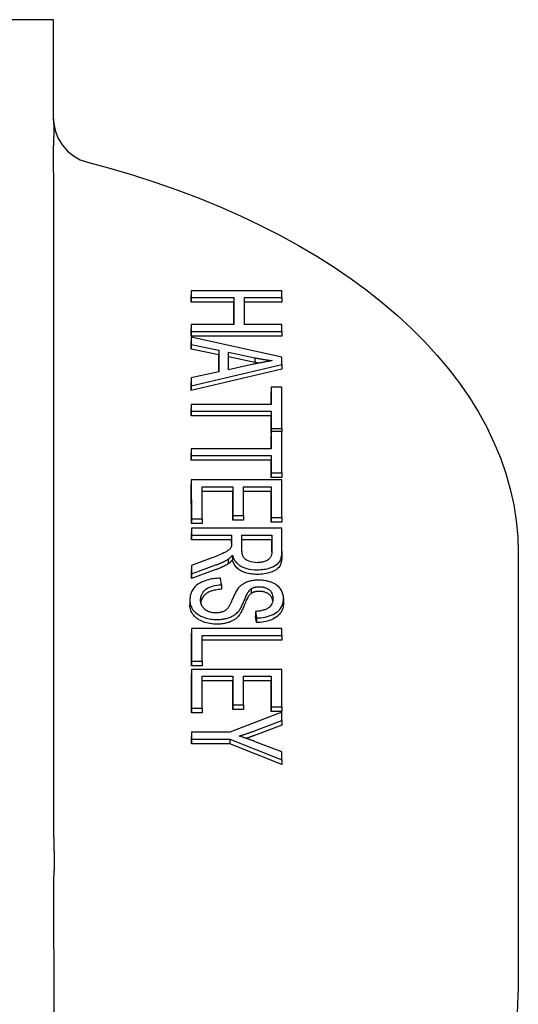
# Model space of a CAD drawing. Header units: millimetres. Extents: x 211 to 518, y 51 to 450.
# Tile 13 of 13: x 496 to 518, y 298 to 341. Entities that reach past the tile are written whole.
import ezdxf

# ---------------------------------------------------------------- set-up
doc = ezdxf.new("R2010")
doc.units = ezdxf.units.MM
doc.layers.add('Detail', color=2, linetype='Continuous')

msp = doc.modelspace()

# ---------------------------------------------------------------- linework, layer by layer
at = {"layer": 'Detail'}
for p, q in [((497.23, 341.188), (474.73, 341.185)), ((503.314, 329.205), (503.314, 328.9)), ((503.314, 329.205), (503.314, 329)), ((507.314, 329.205), (503.314, 329.205)), ((507.314, 328.901), (507.314, 329.205)), ((503.314, 328.696), (503.314, 329)), ((503.314, 328.9), (505.199, 328.901)), ((503.314, 328.9), (503.314, 328.696)), ((505.199, 328.696), (503.314, 328.696)), ((505.199, 328.901), (505.199, 328.696)), ((505.199, 328.901), (505.199, 327.711)), ((505.199, 327.711), (505.199, 328.696)), ((505.671, 328.901), (507.314, 328.901)), ((505.672, 327.712), (505.671, 328.901)), ((507.314, 328.696), (505.671, 328.696)), ((507.314, 328.901), (507.314, 328.696)), ((503.315, 327.711), (503.315, 327.506)), ((505.199, 327.711), (503.315, 327.711)), ((503.315, 327.711), (503.315, 327.407)), ((503.315, 327.202), (503.315, 327.506)), ((503.315, 327.407), (503.315, 327.202)), ((503.315, 327.407), (507.315, 327.407)), ((507.315, 327.712), (505.672, 327.712)), ((507.315, 327.407), (507.315, 327.712)), ((507.315, 327.407), (507.315, 327.203)), ((507.315, 327.203), (503.315, 327.202)), ((503.315, 327.152), (503.315, 326.83)), ((503.315, 327.152), (503.315, 326.947)), ((507.316, 326.271), (503.315, 327.152)), ((503.315, 326.625), (503.315, 326.947)), ((503.315, 326.83), (503.315, 326.625)), ((503.315, 326.83), (504.526, 326.578)), ((504.526, 326.373), (503.315, 326.625)), ((504.526, 326.578), (504.526, 326.373)), ((504.526, 326.578), (504.526, 325.616)), ((504.526, 325.616), (504.526, 326.373)), ((504.956, 325.711), (504.956, 326.491)), ((504.956, 326.491), (506.13, 326.237)), ((506.13, 326.033), (504.956, 326.286)), ((506.13, 326.237), (506.13, 326.033)), ((507.316, 325.942), (507.316, 326.271)), ((503.316, 325.004), (507.316, 325.942)), ((507.316, 325.737), (503.316, 324.799)), ((506.066, 325.952), (504.956, 325.711)), ((507.316, 325.942), (507.316, 325.737)), ((504.526, 325.616), (503.316, 325.35)), ((503.316, 325.35), (503.316, 325.146)), ((503.316, 325.35), (503.316, 325.004)), ((503.316, 324.799), (503.316, 325.146)), ((503.316, 325.004), (503.316, 324.799)), ((506.844, 324.935), (506.844, 324.179)), ((506.844, 324.935), (506.844, 324.73)), ((507.316, 324.935), (506.844, 324.935)), ((507.317, 323.116), (507.316, 324.935)), ((506.844, 324.179), (506.844, 324.73)), ((503.316, 324.179), (503.317, 323.875)), ((503.316, 324.179), (503.316, 323.974)), ((506.844, 324.179), (503.316, 324.179)), ((503.317, 323.67), (503.316, 323.974)), ((503.317, 323.875), (503.317, 323.67)), ((503.317, 323.875), (506.844, 323.875)), ((506.844, 323.67), (503.317, 323.67)), ((506.844, 323.875), (506.844, 323.67)), ((506.844, 323.875), (506.844, 323.116)), ((506.844, 322.911), (506.844, 323.67)), ((506.844, 323.116), (506.844, 322.911)), ((506.844, 323.116), (507.317, 323.116)), ((507.317, 323.116), (507.317, 322.976)), ((506.844, 322.976), (506.845, 322.221)), ((506.844, 322.976), (506.844, 322.771)), ((507.317, 322.976), (506.844, 322.976)), ((506.844, 322.911), (506.844, 322.911)), ((506.845, 322.221), (506.844, 322.771)), ((507.318, 321.158), (507.317, 322.976)), ((506.845, 322.221), (503.317, 322.22)), ((503.317, 322.22), (503.317, 321.916)), ((503.317, 322.22), (503.317, 322.015)), ((503.317, 321.711), (503.317, 322.015)), ((503.317, 321.916), (503.317, 321.711)), ((503.317, 321.916), (506.845, 321.916)), ((506.845, 321.712), (503.317, 321.711)), ((506.845, 321.916), (506.845, 321.712)), ((506.845, 321.916), (506.845, 321.158)), ((506.845, 320.953), (506.845, 321.712)), ((503.318, 320.839), (503.319, 319.125)), ((503.318, 320.839), (503.318, 320.634)), ((507.318, 320.839), (503.318, 320.839)), ((506.845, 321.158), (506.845, 320.953)), ((506.845, 321.158), (507.318, 321.158)), ((507.318, 320.953), (506.845, 320.953)), ((507.318, 321.158), (507.318, 320.953)), ((507.319, 319.178), (507.318, 320.839)), ((503.319, 318.92), (503.318, 320.634)), ((503.791, 319.125), (503.791, 320.535)), ((503.791, 320.535), (505.15, 320.535)), ((505.15, 320.535), (505.15, 320.33)), ((505.15, 320.535), (505.151, 319.263)), ((505.623, 320.535), (506.846, 320.535)), ((505.624, 319.264), (505.623, 320.535)), ((506.846, 320.535), (506.846, 319.178)), ((506.846, 320.535), (506.846, 320.33)), ((505.15, 320.33), (503.791, 320.33)), ((505.151, 319.059), (505.15, 320.33)), ((506.846, 320.33), (505.623, 320.33)), ((506.846, 318.973), (506.846, 320.33)), ((503.319, 319.125), (503.319, 318.92)), ((503.319, 319.125), (503.791, 319.125)), ((503.791, 319.125), (503.791, 318.92)), ((505.151, 319.263), (505.624, 319.264)), ((505.151, 319.263), (505.151, 319.059)), ((505.624, 319.264), (505.624, 319.059)), ((506.846, 319.178), (507.319, 319.178)), ((506.846, 319.178), (506.846, 318.973)), ((507.319, 319.178), (507.319, 318.973)), ((503.791, 318.92), (503.319, 318.92)), ((503.319, 318.702), (503.319, 318.398)), ((503.319, 318.702), (503.319, 318.497)), ((507.319, 318.702), (503.319, 318.702)), ((505.624, 319.059), (505.151, 319.059)), ((507.319, 318.973), (506.846, 318.973)), ((507.319, 317.685), (507.319, 318.702)), ((503.319, 318.193), (503.319, 318.497)), ((503.319, 318.398), (503.319, 318.193)), ((503.319, 318.398), (505.096, 318.398)), ((505.096, 318.398), (505.096, 318.193)), ((505.096, 318.398), (505.097, 318.046)), ((505.554, 317.746), (505.554, 318.398)), ((505.554, 318.398), (506.877, 318.398)), ((506.877, 318.398), (506.877, 317.672)), ((506.877, 318.398), (506.877, 318.193)), ((505.096, 318.193), (503.319, 318.193)), ((505.097, 318.03), (505.096, 318.193)), ((506.877, 318.193), (505.554, 318.193)), ((506.877, 317.661), (506.877, 318.193)), ((504.152, 317.366), (503.32, 317.062)), ((505.14, 317.513), (505.14, 317.308)), ((507.319, 317.684), (507.319, 317.479)), ((517.766, 317.605), (517.766, 298.192)), ((503.32, 316.682), (504.408, 317.079)), ((503.32, 317.062), (503.32, 316.857)), ((503.32, 317.062), (503.32, 316.682)), ((504.941, 317.331), (504.941, 317.126)), ((504.408, 316.874), (503.32, 316.477)), ((503.32, 316.477), (503.32, 316.857)), ((503.32, 316.682), (503.32, 316.477)), ((504.649, 316.208), (504.606, 316.495)), ((504.649, 316.208), (504.649, 316.004)), ((505.966, 316.028), (505.966, 315.824)), ((503.253, 315.516), (503.253, 315.311)), ((507.39, 315.6), (507.39, 315.395)), ((506.156, 315.026), (506.156, 314.822)), ((506.156, 315.026), (506.196, 314.736)), ((506.196, 314.531), (506.156, 314.822)), ((506.196, 314.736), (506.196, 314.531)), ((507.321, 314.266), (503.321, 314.265)), ((503.321, 314.265), (503.321, 312.831)), ((503.321, 314.265), (503.321, 314.061)), ((503.321, 312.627), (503.321, 314.061)), ((503.794, 313.961), (507.321, 313.962)), ((503.794, 312.831), (503.794, 313.961)), ((507.321, 313.962), (507.321, 314.266)), ((507.321, 313.962), (507.321, 313.757)), ((507.321, 313.757), (503.794, 313.756)), ((503.321, 312.831), (503.794, 312.831)), ((503.321, 312.831), (503.321, 312.627)), ((503.794, 312.627), (503.321, 312.627)), ((503.794, 312.831), (503.794, 312.627)), ((507.322, 312.465), (503.322, 312.464)), ((503.322, 312.464), (503.322, 310.75)), ((503.322, 312.464), (503.322, 312.259)), ((503.322, 310.546), (503.322, 312.259)), ((503.795, 310.751), (503.794, 312.16)), ((503.794, 312.16), (505.154, 312.16)), ((505.154, 312.16), (505.155, 310.889)), ((505.154, 312.16), (505.154, 311.955)), ((505.627, 310.889), (505.627, 312.16)), ((505.627, 312.16), (506.849, 312.16)), ((506.849, 312.16), (506.85, 310.803)), ((506.849, 312.16), (506.849, 311.956)), ((507.322, 310.804), (507.322, 312.465)), ((505.154, 311.955), (503.794, 311.955)), ((505.155, 310.684), (505.154, 311.955)), ((506.849, 311.956), (505.627, 311.955)), ((506.85, 310.599), (506.849, 311.956)), ((505.155, 310.889), (505.627, 310.889)), ((505.155, 310.889), (505.155, 310.684)), ((505.627, 310.889), (505.627, 310.684)), ((503.322, 310.75), (503.795, 310.751)), ((503.322, 310.75), (503.322, 310.546)), ((503.795, 310.546), (503.322, 310.546)), ((503.795, 310.751), (503.795, 310.546)), ((507.322, 310.571), (505.018, 309.686)), ((505.627, 310.684), (505.155, 310.684)), ((506.85, 310.803), (507.322, 310.804)), ((506.85, 310.803), (506.85, 310.599)), ((507.322, 310.599), (506.85, 310.599)), ((507.322, 310.804), (507.322, 310.599)), ((507.323, 310.202), (507.322, 310.571)), ((506.115, 309.749), (507.323, 310.202)), ((507.323, 309.997), (506.115, 309.544)), ((507.323, 310.202), (507.323, 309.997)), ((503.323, 309.686), (503.323, 309.381)), ((505.018, 309.686), (503.323, 309.686)), ((503.323, 309.686), (503.323, 309.481)), ((503.323, 309.176), (503.323, 309.481)), ((503.323, 309.381), (505.018, 309.381)), ((503.323, 309.381), (503.323, 309.176)), ((505.018, 309.177), (503.323, 309.176)), ((505.018, 309.381), (507.323, 308.465)), ((505.018, 309.381), (505.018, 309.177)), ((507.323, 308.261), (505.018, 309.177)), ((507.323, 308.819), (506.146, 309.264)), ((507.323, 308.465), (507.323, 308.819)), ((507.323, 308.465), (507.323, 308.261))]:
    msp.add_line(p, q, dxfattribs=at)
at = {"layer": 'Detail', "flags": 128}
for points in [[(497.233, 336.806), (497.233, 336.801), (497.234, 336.788), (497.234, 336.755), (497.247, 336.586), (497.316, 336.251), (497.441, 335.931), (497.619, 335.638), (497.845, 335.38), (498.111, 335.164), (498.411, 334.996), (498.733, 334.883)], [(497.233, 336.748), (497.233, 336.722), (497.234, 336.696), (497.234, 336.669), (497.234, 336.643), (497.235, 336.616), (497.235, 336.588), (497.236, 336.56), (497.236, 336.532), (497.237, 336.503), (497.237, 336.473), (497.238, 336.443), (497.238, 336.411), (497.238, 336.379), (497.239, 336.346), (497.239, 336.312), (497.239, 336.277), (497.239, 336.241), (497.239, 336.206), (497.239, 336.172), (497.239, 336.138), (497.238, 336.106), (497.238, 336.074), (497.237, 336.043), (497.237, 336.012)], [(497.235, 336.012), (497.235, 335.995), (497.235, 335.978), (497.234, 335.961), (497.234, 335.944), (497.234, 335.927), (497.234, 335.911), (497.234, 335.894), (497.233, 335.877), (497.233, 335.86), (497.233, 335.843), (497.233, 335.826), (497.233, 335.809), (497.233, 335.792), (497.233, 335.775), (497.232, 335.758), (497.232, 335.741), (497.232, 335.724), (497.232, 335.707), (497.232, 335.69), (497.232, 335.673), (497.232, 335.656), (497.232, 335.639), (497.232, 335.622), (497.232, 335.605)], [(498.733, 334.883), (499.756, 334.606), (500.762, 334.308), (501.75, 333.989), (502.718, 333.65), (503.666, 333.29), (504.592, 332.911), (505.495, 332.512), (506.374, 332.094), (507.228, 331.658), (508.056, 331.203), (508.857, 330.731), (509.63, 330.241), (510.374, 329.734), (511.087, 329.21), (511.77, 328.671), (512.421, 328.116), (513.039, 327.545), (513.623, 326.96), (514.173, 326.361), (514.687, 325.748), (515.164, 325.122), (515.604, 324.484), (516.006, 323.833), (516.369, 323.172), (516.692, 322.501), (516.974, 321.82), (517.214, 321.131), (517.411, 320.435), (517.566, 319.732), (517.676, 319.026), (517.743, 318.317), (517.766, 317.605)], [(506.895, 326.113), (506.86, 326.108), (506.825, 326.102), (506.79, 326.096), (506.755, 326.089), (506.719, 326.083), (506.684, 326.077), (506.649, 326.07), (506.614, 326.064), (506.579, 326.057), (506.545, 326.05), (506.511, 326.044), (506.476, 326.037), (506.442, 326.03), (506.408, 326.024), (506.373, 326.017), (506.339, 326.01), (506.305, 326.003), (506.27, 325.995), (506.236, 325.988), (506.201, 325.981), (506.167, 325.974), (506.133, 325.967), (506.099, 325.96), (506.066, 325.952)], [(506.13, 326.237), (506.161, 326.231), (506.192, 326.225), (506.224, 326.219), (506.255, 326.212), (506.286, 326.207), (506.318, 326.201), (506.35, 326.195), (506.381, 326.189), (506.413, 326.184), (506.445, 326.178), (506.477, 326.173), (506.508, 326.168), (506.54, 326.162), (506.572, 326.157), (506.604, 326.153), (506.636, 326.148), (506.669, 326.143), (506.701, 326.138), (506.733, 326.134), (506.765, 326.13), (506.798, 326.125), (506.83, 326.121), (506.862, 326.117), (506.895, 326.113)], [(506.294, 326), (506.287, 326.002), (506.28, 326.003), (506.273, 326.004), (506.266, 326.006), (506.26, 326.007), (506.253, 326.008), (506.246, 326.009), (506.239, 326.011), (506.232, 326.012), (506.225, 326.013), (506.218, 326.015), (506.212, 326.016), (506.205, 326.017), (506.198, 326.019), (506.191, 326.02), (506.184, 326.022), (506.177, 326.023), (506.171, 326.024), (506.164, 326.026), (506.157, 326.027), (506.15, 326.028), (506.143, 326.03), (506.136, 326.031), (506.13, 326.033)], [(505.078, 317.877), (505.069, 317.856), (505.057, 317.837), (505.044, 317.817), (505.029, 317.798), (505.012, 317.779), (504.995, 317.761), (504.976, 317.744), (504.958, 317.728), (504.938, 317.713), (504.918, 317.699), (504.897, 317.686), (504.875, 317.672), (504.852, 317.659), (504.824, 317.644), (504.793, 317.628), (504.755, 317.609), (504.711, 317.589), (504.66, 317.566), (504.6, 317.541), (504.532, 317.512), (504.454, 317.481), (504.365, 317.446), (504.264, 317.408), (504.152, 317.366)], [(505.097, 318.046), (505.097, 318.04), (505.097, 318.033), (505.096, 318.026), (505.096, 318.019), (505.096, 318.012), (505.096, 318.005), (505.096, 317.998), (505.095, 317.99), (505.095, 317.983), (505.095, 317.976), (505.094, 317.969), (505.094, 317.962), (505.093, 317.955), (505.092, 317.949), (505.092, 317.942), (505.091, 317.935), (505.09, 317.928), (505.089, 317.92), (505.087, 317.913), (505.086, 317.905), (505.084, 317.898), (505.083, 317.891), (505.081, 317.884), (505.078, 317.877)], [(504.941, 317.331), (504.952, 317.338), (504.962, 317.345), (504.971, 317.352), (504.981, 317.359), (504.99, 317.366), (505, 317.373), (505.009, 317.381), (505.018, 317.388), (505.026, 317.396), (505.035, 317.403), (505.043, 317.411), (505.051, 317.418), (505.059, 317.426), (505.067, 317.434), (505.074, 317.442), (505.082, 317.449), (505.09, 317.457), (505.097, 317.465), (505.104, 317.473), (505.112, 317.481), (505.119, 317.489), (505.126, 317.497), (505.133, 317.505), (505.14, 317.513)], [(505.14, 317.513), (505.148, 317.48), (505.158, 317.448), (505.169, 317.415), (505.182, 317.383), (505.197, 317.351), (505.213, 317.319), (505.231, 317.287), (505.251, 317.256), (505.273, 317.226), (505.297, 317.196), (505.323, 317.167), (505.352, 317.139), (505.383, 317.111), (505.417, 317.085), (505.453, 317.06), (505.492, 317.036), (505.538, 317.011), (505.599, 316.983), (505.676, 316.952), (505.771, 316.923), (505.88, 316.898), (505.994, 316.881), (506.11, 316.871), (506.228, 316.868)], [(506.228, 317.181), (506.133, 317.185), (506.04, 317.197), (505.951, 317.216), (505.869, 317.242), (505.804, 317.271), (505.754, 317.299), (505.716, 317.326), (505.685, 317.353), (505.659, 317.379), (505.639, 317.405), (505.623, 317.429), (505.611, 317.451), (505.601, 317.473), (505.592, 317.496), (505.584, 317.519), (505.577, 317.543), (505.571, 317.567), (505.566, 317.592), (505.562, 317.617), (505.559, 317.643), (505.557, 317.668), (505.555, 317.694), (505.554, 317.72), (505.554, 317.746)], [(506.228, 316.868), (506.301, 316.869), (506.374, 316.873), (506.446, 316.879), (506.518, 316.888), (506.588, 316.899), (506.657, 316.913), (506.723, 316.93), (506.788, 316.949), (506.853, 316.971), (506.924, 317), (506.999, 317.037), (507.074, 317.083), (507.139, 317.135), (507.188, 317.187), (507.222, 317.236), (507.247, 317.281), (507.266, 317.326), (507.282, 317.374), (507.294, 317.423), (507.304, 317.474), (507.311, 317.526), (507.316, 317.579), (507.319, 317.632), (507.319, 317.685)], [(506.877, 317.672), (506.877, 317.642), (506.874, 317.611), (506.871, 317.581), (506.865, 317.55), (506.858, 317.52), (506.848, 317.49), (506.836, 317.461), (506.821, 317.431), (506.803, 317.403), (506.782, 317.375), (506.758, 317.35), (506.732, 317.326), (506.702, 317.304), (506.669, 317.284), (506.634, 317.264), (506.595, 317.247), (506.555, 317.231), (506.513, 317.218), (506.468, 317.206), (506.421, 317.197), (506.374, 317.19), (506.326, 317.185), (506.277, 317.182), (506.228, 317.181)], [(507.319, 317.48), (507.318, 317.406), (507.313, 317.336), (507.304, 317.271), (507.292, 317.21), (507.277, 317.154), (507.259, 317.103), (507.237, 317.056), (507.211, 317.014), (507.182, 316.975), (507.147, 316.938), (507.107, 316.903), (507.062, 316.87), (507.012, 316.839), (506.956, 316.81), (506.896, 316.783), (506.83, 316.758), (506.761, 316.736), (506.69, 316.717), (506.618, 316.7), (506.543, 316.687), (506.467, 316.677), (506.389, 316.669), (506.31, 316.665), (506.228, 316.663)], [(504.408, 317.079), (504.432, 317.088), (504.456, 317.097), (504.48, 317.107), (504.504, 317.116), (504.528, 317.126), (504.551, 317.135), (504.574, 317.145), (504.598, 317.155), (504.621, 317.165), (504.643, 317.175), (504.666, 317.185), (504.689, 317.196), (504.711, 317.206), (504.733, 317.217), (504.755, 317.228), (504.777, 317.238), (504.798, 317.25), (504.819, 317.261), (504.84, 317.272), (504.861, 317.284), (504.882, 317.295), (504.902, 317.307), (504.922, 317.319), (504.941, 317.331)], [(504.941, 317.126), (504.923, 317.115), (504.905, 317.104), (504.886, 317.093), (504.867, 317.082), (504.848, 317.072), (504.828, 317.061), (504.808, 317.05), (504.787, 317.039), (504.766, 317.029), (504.745, 317.018), (504.723, 317.007), (504.701, 316.997), (504.679, 316.986), (504.656, 316.976), (504.633, 316.966), (504.61, 316.955), (504.586, 316.945), (504.561, 316.935), (504.537, 316.925), (504.512, 316.914), (504.486, 316.904), (504.461, 316.894), (504.434, 316.884), (504.408, 316.874)], [(505.14, 317.308), (505.131, 317.298), (505.123, 317.289), (505.114, 317.279), (505.106, 317.27), (505.098, 317.261), (505.089, 317.252), (505.081, 317.244), (505.073, 317.235), (505.065, 317.227), (505.056, 317.219), (505.048, 317.211), (505.04, 317.203), (505.031, 317.196), (505.023, 317.188), (505.015, 317.181), (505.007, 317.175), (504.999, 317.168), (504.99, 317.161), (504.982, 317.155), (504.974, 317.149), (504.966, 317.143), (504.958, 317.137), (504.95, 317.132), (504.941, 317.126)], [(506.228, 316.663), (506.158, 316.664), (506.09, 316.667), (506.023, 316.673), (505.959, 316.681), (505.896, 316.691), (505.835, 316.703), (505.776, 316.717), (505.719, 316.733), (505.664, 316.752), (505.611, 316.773), (505.56, 316.796), (505.51, 316.821), (505.463, 316.849), (505.419, 316.879), (505.378, 316.911), (505.34, 316.946), (505.304, 316.983), (505.272, 317.022), (505.242, 317.064), (505.216, 317.108), (505.192, 317.154), (505.172, 317.203), (505.154, 317.255), (505.14, 317.308)], [(504.606, 316.495), (504.529, 316.493), (504.452, 316.488), (504.376, 316.481), (504.3, 316.472), (504.225, 316.46), (504.152, 316.446), (504.081, 316.429), (504.01, 316.41), (503.934, 316.385), (503.854, 316.355), (503.771, 316.319), (503.689, 316.276), (503.61, 316.226), (503.539, 316.172), (503.477, 316.115), (503.424, 316.055), (503.379, 315.992), (503.342, 315.927), (503.312, 315.86), (503.289, 315.792), (503.273, 315.723), (503.261, 315.653), (503.255, 315.584), (503.253, 315.516)], [(503.726, 315.53), (503.726, 315.557), (503.728, 315.584), (503.731, 315.612), (503.735, 315.639), (503.741, 315.666), (503.748, 315.692), (503.757, 315.719), (503.766, 315.746), (503.778, 315.772), (503.791, 315.798), (503.805, 315.824), (503.821, 315.85), (503.842, 315.879), (503.872, 315.917), (503.913, 315.96), (503.964, 316.004), (504.026, 316.049), (504.096, 316.087), (504.173, 316.12), (504.26, 316.147), (504.353, 316.17), (504.45, 316.187), (504.549, 316.2), (504.649, 316.208)], [(505.418, 316.084), (505.39, 316.052), (505.363, 316.017), (505.337, 315.979), (505.312, 315.938), (505.288, 315.895), (505.265, 315.851), (505.243, 315.806), (505.221, 315.761), (505.2, 315.716), (505.181, 315.672), (505.162, 315.628), (505.144, 315.587), (505.128, 315.548), (505.111, 315.511), (505.095, 315.475), (505.08, 315.44), (505.064, 315.406), (505.049, 315.374), (505.034, 315.344), (505.02, 315.316), (505.007, 315.291), (504.994, 315.267), (504.981, 315.247), (504.97, 315.229)], [(506.286, 316.41), (506.249, 316.409), (506.211, 316.408), (506.174, 316.406), (506.137, 316.403), (506.101, 316.4), (506.065, 316.395), (506.028, 316.39), (505.993, 316.384), (505.957, 316.377), (505.92, 316.369), (505.882, 316.359), (505.843, 316.347), (505.803, 316.334), (505.762, 316.319), (505.721, 316.302), (505.68, 316.282), (505.64, 316.261), (505.602, 316.238), (505.566, 316.215), (505.533, 316.19), (505.501, 316.165), (505.471, 316.139), (505.444, 316.112), (505.418, 316.084)], [(505.966, 316.028), (505.978, 316.036), (505.99, 316.042), (506.002, 316.049), (506.014, 316.055), (506.027, 316.061), (506.041, 316.067), (506.055, 316.073), (506.069, 316.078), (506.083, 316.083), (506.098, 316.088), (506.113, 316.092), (506.128, 316.096), (506.143, 316.1), (506.159, 316.103), (506.175, 316.106), (506.191, 316.108), (506.207, 316.111), (506.223, 316.113), (506.24, 316.114), (506.256, 316.115), (506.273, 316.116), (506.29, 316.117), (506.306, 316.118), (506.323, 316.118)], [(507.39, 315.6), (507.384, 315.695), (507.366, 315.789), (507.334, 315.88), (507.295, 315.957), (507.256, 316.019), (507.219, 316.065), (507.18, 316.108), (507.136, 316.149), (507.086, 316.188), (507.031, 316.225), (506.972, 316.259), (506.911, 316.288), (506.85, 316.312), (506.792, 316.333), (506.736, 316.35), (506.685, 316.363), (506.637, 316.374), (506.588, 316.384), (506.539, 316.392), (506.49, 316.398), (506.44, 316.403), (506.389, 316.407), (506.338, 316.409), (506.286, 316.41)], [(506.323, 316.118), (506.358, 316.117), (506.393, 316.115), (506.427, 316.112), (506.461, 316.107), (506.494, 316.101), (506.526, 316.093), (506.558, 316.084), (506.588, 316.074), (506.617, 316.063), (506.644, 316.051), (506.67, 316.038), (506.695, 316.024), (506.719, 316.01), (506.742, 315.994), (506.768, 315.974), (506.796, 315.949), (506.825, 315.918), (506.852, 315.879), (506.876, 315.834), (506.895, 315.786), (506.909, 315.736), (506.918, 315.686), (506.922, 315.637), (506.924, 315.588)], [(504.649, 316.004), (504.582, 315.998), (504.518, 315.991), (504.456, 315.983), (504.397, 315.973), (504.341, 315.962), (504.288, 315.95), (504.238, 315.936), (504.191, 315.921), (504.146, 315.905), (504.104, 315.886), (504.063, 315.866), (504.025, 315.843), (503.988, 315.818), (503.953, 315.791), (503.92, 315.762), (503.889, 315.731), (503.86, 315.697), (503.833, 315.662), (503.809, 315.625), (503.788, 315.588), (503.77, 315.549), (503.755, 315.51), (503.743, 315.469), (503.734, 315.427)], [(505.427, 315.058), (505.452, 315.092), (505.477, 315.13), (505.501, 315.171), (505.525, 315.216), (505.549, 315.262), (505.571, 315.31), (505.594, 315.359), (505.615, 315.409), (505.637, 315.459), (505.657, 315.507), (505.677, 315.555), (505.696, 315.601), (505.714, 315.644), (505.732, 315.684), (505.75, 315.723), (505.769, 315.763), (505.789, 315.802), (505.81, 315.841), (505.833, 315.878), (505.856, 315.913), (505.881, 315.946), (505.906, 315.976), (505.935, 316.004), (505.966, 316.028)], [(505.966, 315.824), (505.943, 315.807), (505.92, 315.786), (505.897, 315.761), (505.874, 315.733), (505.851, 315.7), (505.827, 315.664), (505.803, 315.623), (505.78, 315.579), (505.756, 315.531), (505.732, 315.479), (505.707, 315.423), (505.683, 315.363), (505.659, 315.303), (505.635, 315.245), (505.612, 315.192), (505.59, 315.141), (505.568, 315.094), (505.546, 315.05), (505.525, 315.009), (505.504, 314.971), (505.484, 314.937), (505.465, 314.906), (505.446, 314.878), (505.427, 314.853)], [(506.323, 315.913), (506.305, 315.913), (506.288, 315.912), (506.27, 315.911), (506.253, 315.91), (506.236, 315.909), (506.22, 315.907), (506.203, 315.905), (506.187, 315.903), (506.171, 315.9), (506.156, 315.897), (506.141, 315.894), (506.126, 315.891), (506.111, 315.887), (506.096, 315.883), (506.082, 315.878), (506.068, 315.873), (506.055, 315.868), (506.041, 315.863), (506.028, 315.857), (506.015, 315.851), (506.003, 315.845), (505.99, 315.838), (505.978, 315.831), (505.966, 315.824)], [(506.917, 315.489), (506.91, 315.525), (506.902, 315.559), (506.891, 315.592), (506.879, 315.623), (506.865, 315.652), (506.849, 315.68), (506.83, 315.706), (506.81, 315.73), (506.788, 315.753), (506.764, 315.774), (506.737, 315.793), (506.71, 315.811), (506.682, 315.827), (506.654, 315.842), (506.624, 315.855), (506.594, 315.867), (506.563, 315.878), (506.531, 315.887), (506.498, 315.895), (506.465, 315.902), (506.43, 315.907), (506.395, 315.91), (506.36, 315.912), (506.323, 315.913)], [(503.253, 315.516), (503.255, 315.465), (503.26, 315.414), (503.269, 315.364), (503.283, 315.313), (503.3, 315.264), (503.321, 315.214), (503.347, 315.166), (503.377, 315.118), (503.412, 315.072), (503.454, 315.023), (503.507, 314.972), (503.57, 314.921), (503.647, 314.869), (503.733, 314.822), (503.82, 314.784), (503.903, 314.754), (503.98, 314.73), (504.048, 314.713), (504.113, 314.699), (504.179, 314.688), (504.246, 314.679), (504.314, 314.673), (504.382, 314.669), (504.452, 314.668)], [(504.452, 314.463), (504.372, 314.465), (504.294, 314.469), (504.217, 314.478), (504.141, 314.489), (504.066, 314.504), (503.993, 314.522), (503.921, 314.543), (503.85, 314.568), (503.781, 314.595), (503.716, 314.626), (503.656, 314.659), (503.599, 314.696), (503.546, 314.735), (503.497, 314.777), (503.452, 314.822), (503.41, 314.869), (503.374, 314.919), (503.342, 314.971), (503.315, 315.024), (503.293, 315.078), (503.275, 315.134), (503.263, 315.191), (503.256, 315.25), (503.253, 315.311)], [(504.406, 314.96), (504.37, 314.96), (504.334, 314.962), (504.299, 314.965), (504.264, 314.97), (504.23, 314.975), (504.196, 314.982), (504.163, 314.99), (504.129, 315), (504.093, 315.012), (504.055, 315.027), (504.016, 315.046), (503.977, 315.068), (503.94, 315.093), (503.906, 315.12), (503.876, 315.149), (503.849, 315.178), (503.826, 315.208), (503.805, 315.24), (503.784, 315.276), (503.766, 315.316), (503.75, 315.362), (503.737, 315.412), (503.729, 315.468), (503.726, 315.53)], [(504.97, 315.229), (504.956, 315.208), (504.941, 315.188), (504.924, 315.167), (504.907, 315.147), (504.888, 315.128), (504.869, 315.109), (504.847, 315.09), (504.824, 315.073), (504.798, 315.056), (504.772, 315.04), (504.744, 315.026), (504.717, 315.014), (504.69, 315.004), (504.664, 314.995), (504.638, 314.988), (504.613, 314.982), (504.588, 314.976), (504.563, 314.972), (504.537, 314.968), (504.511, 314.965), (504.485, 314.963), (504.459, 314.961), (504.433, 314.96), (504.406, 314.96)], [(506.924, 315.588), (506.922, 315.533), (506.914, 315.477), (506.901, 315.421), (506.881, 315.367), (506.853, 315.314), (506.821, 315.269), (506.787, 315.232), (506.754, 315.203), (506.724, 315.181), (506.695, 315.163), (506.665, 315.146), (506.633, 315.13), (506.599, 315.115), (506.564, 315.101), (506.527, 315.089), (506.489, 315.077), (506.449, 315.067), (506.409, 315.058), (506.368, 315.05), (506.326, 315.044), (506.284, 315.038), (506.242, 315.033), (506.199, 315.029), (506.156, 315.026)], [(506.196, 314.736), (506.295, 314.74), (506.393, 314.749), (506.49, 314.761), (506.584, 314.779), (506.676, 314.801), (506.764, 314.827), (506.849, 314.858), (506.93, 314.894), (507.006, 314.936), (507.074, 314.98), (507.133, 315.026), (507.181, 315.072), (507.222, 315.118), (507.256, 315.161), (507.283, 315.203), (507.307, 315.246), (507.328, 315.289), (507.345, 315.333), (507.36, 315.377), (507.371, 315.421), (507.38, 315.466), (507.386, 315.511), (507.389, 315.555), (507.39, 315.6)], [(507.39, 315.395), (507.388, 315.333), (507.381, 315.272), (507.37, 315.212), (507.355, 315.155), (507.335, 315.1), (507.31, 315.046), (507.281, 314.995), (507.247, 314.945), (507.209, 314.898), (507.167, 314.853), (507.121, 314.811), (507.07, 314.772), (507.015, 314.736), (506.956, 314.703), (506.893, 314.672), (506.825, 314.644), (506.754, 314.619), (506.681, 314.598), (506.606, 314.579), (506.528, 314.563), (506.448, 314.551), (506.366, 314.541), (506.282, 314.535), (506.196, 314.531)], [(504.452, 314.668), (504.491, 314.668), (504.529, 314.669), (504.568, 314.671), (504.606, 314.674), (504.644, 314.677), (504.682, 314.681), (504.719, 314.686), (504.756, 314.692), (504.793, 314.699), (504.83, 314.706), (504.868, 314.716), (504.91, 314.727), (504.955, 314.74), (505.001, 314.756), (505.05, 314.776), (505.1, 314.798), (505.151, 314.825), (505.199, 314.854), (505.245, 314.885), (505.287, 314.917), (505.326, 314.951), (505.363, 314.986), (505.396, 315.021), (505.427, 315.058)], [(505.427, 314.853), (505.4, 314.821), (505.371, 314.789), (505.341, 314.76), (505.31, 314.732), (505.278, 314.705), (505.244, 314.68), (505.21, 314.656), (505.174, 314.633), (505.137, 314.613), (505.099, 314.593), (505.059, 314.575), (505.019, 314.558), (504.977, 314.543), (504.934, 314.529), (504.891, 314.517), (504.846, 314.505), (504.8, 314.495), (504.754, 314.487), (504.706, 314.48), (504.657, 314.474), (504.607, 314.469), (504.556, 314.466), (504.505, 314.464), (504.452, 314.463)], [(505.439, 309.514), (505.468, 309.524), (505.497, 309.533), (505.525, 309.542), (505.554, 309.551), (505.583, 309.56), (505.611, 309.57), (505.64, 309.579), (505.668, 309.589), (505.697, 309.598), (505.725, 309.608), (505.753, 309.618), (505.782, 309.627), (505.81, 309.637), (505.838, 309.647), (505.866, 309.657), (505.894, 309.667), (505.922, 309.677), (505.95, 309.687), (505.977, 309.697), (506.005, 309.707), (506.033, 309.718), (506.06, 309.728), (506.088, 309.738), (506.115, 309.749)], [(506.115, 309.544), (506.1, 309.538), (506.085, 309.532), (506.069, 309.527), (506.054, 309.521), (506.039, 309.515), (506.023, 309.509), (506.008, 309.504), (505.992, 309.498), (505.977, 309.492), (505.962, 309.487), (505.946, 309.481), (505.931, 309.475), (505.915, 309.47), (505.9, 309.464), (505.884, 309.459), (505.869, 309.453), (505.854, 309.448), (505.838, 309.442), (505.823, 309.437), (505.807, 309.432), (505.792, 309.426), (505.776, 309.421), (505.761, 309.415), (505.745, 309.41)], [(506.146, 309.264), (506.117, 309.275), (506.088, 309.286), (506.059, 309.297), (506.03, 309.307), (506.001, 309.318), (505.972, 309.329), (505.942, 309.34), (505.913, 309.35), (505.884, 309.361), (505.854, 309.371), (505.825, 309.382), (505.796, 309.392), (505.766, 309.403), (505.737, 309.413), (505.707, 309.423), (505.678, 309.434), (505.648, 309.444), (505.618, 309.454), (505.588, 309.464), (505.558, 309.475), (505.529, 309.485), (505.499, 309.495), (505.469, 309.505), (505.439, 309.514)], [(497.245, 305.014), (497.245, 304.989), (497.245, 304.965), (497.245, 304.94), (497.246, 304.915), (497.246, 304.89), (497.246, 304.866), (497.246, 304.841), (497.246, 304.816), (497.246, 304.792), (497.246, 304.767), (497.246, 304.742), (497.246, 304.718), (497.247, 304.693), (497.247, 304.668), (497.247, 304.644), (497.247, 304.619), (497.247, 304.594), (497.248, 304.57), (497.248, 304.545), (497.248, 304.52), (497.248, 304.496), (497.249, 304.471), (497.249, 304.446), (497.249, 304.422)], [(497.251, 304.422), (497.251, 304.372), (497.252, 304.324), (497.252, 304.277), (497.253, 304.232), (497.253, 304.187), (497.253, 304.142), (497.253, 304.098), (497.253, 304.053), (497.253, 304.007), (497.253, 303.96), (497.253, 303.912), (497.253, 303.863), (497.252, 303.814), (497.252, 303.766), (497.251, 303.72), (497.251, 303.675), (497.25, 303.63), (497.25, 303.586), (497.249, 303.543), (497.249, 303.5), (497.249, 303.458), (497.248, 303.416), (497.248, 303.374), (497.248, 303.332)]]:
    msp.add_lwpolyline(points, dxfattribs=at)
at = {"layer": 'Detail'}
for centre, major_axis, ratio, start_param, end_param in [((497.232, 331.688), (-0.001, 9.5), 0.000206, 5.850316, 6.283185), ((497.241, 149.681), (-0.03, 210), 0.000206, 5.81148, 5.850316), ((497.241, 149.681), (-0.03, 210), 0.000206, 5.544992, 5.799648), ((497.241, 149.681), (-0.03, 210), 0.000206, 5.521752, 5.53316), ((497.241, 149.682), (-0.03, 209.999), 0.000206, 5.494324, 5.521752), ((485.841, 298.192), (31.925, 0), 0.573576, 5.118696, 6.283185), ((497.25, 290.964), (-0.001, 9.5), 0.000206, 4.101522, 5.494322)]:
    msp.add_ellipse(centre, major_axis=major_axis, ratio=ratio, start_param=start_param, end_param=end_param, dxfattribs=at)

doc.saveas('drawing.dxf')
